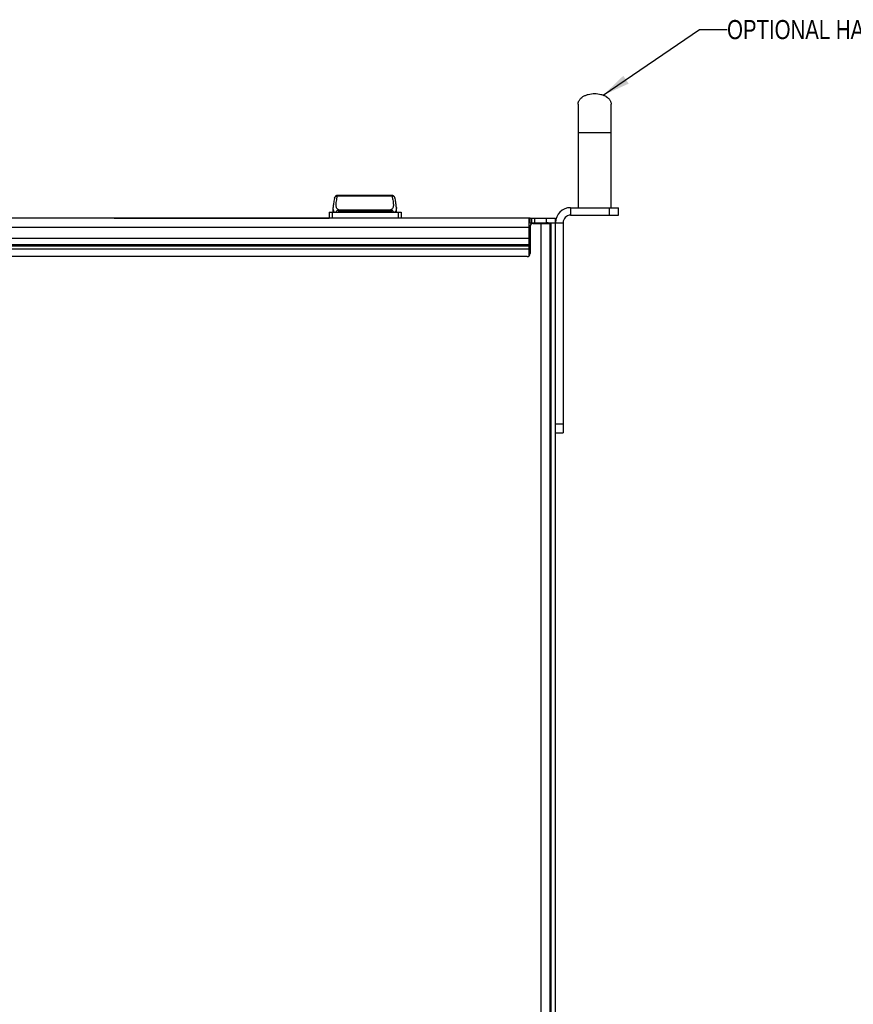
# Model space of a CAD drawing. Header units: inches. Extents: x 0 to 34, y 0 to 22.
# Tile 112 of 127: x 18.8 to 24.2, y 6.5 to 12.9. Entities that reach past the tile are written whole.
import ezdxf

# ---------------------------------------------------------------- set-up
doc = ezdxf.new("R2010")
doc.units = ezdxf.units.IN
doc.header["$LTSCALE"] = 1.87
doc.header["$MEASUREMENT"] = 0
doc.layers.get('0').update_dxf_attribs({"linetype": 'CONTINUOUS'})
doc.layers.add('02___PRT_ALL_AXES', color=7, linetype='CONTINUOUS')
doc.layers.add('DETAIL', color=7, linetype='CONTINUOUS')
doc.styles.get("Standard").update_dxf_attribs({"font": 'txt', "width": 0.8})
doc.dimstyles.get("Standard").update_dxf_attribs({"dimtxt": 0.125, "dimasz": 0.18, "dimexe": 0.125, "dimexo": 0.0625, "dimgap": 0.09, "dimtad": 0, "dimtih": 1, "dimtoh": 1, "dimdec": 3, "dimzin": 4, "dimdsep": 46, "dimtxsty": 'STANDARD', "dimblk": '_FILLED', "dimblk1": '_FILLED', "dimblk2": '_FILLED', "dimcen": 0.09, "dimadec": 0, "dimazin": 0, "dimtol": 1, "dimtp": 0.01, "dimtm": 0.01, "dimtfac": 1, "dimtdec": 3, "dimtofl": 0, "dimtmove": 0, "dimatfit": 3, "dimldrblk": '_FILLED', "dimfxl": 1, "dimtolj": 1, "dimtzin": 4, "dimarcsym": 0})

# ---------------------------------------------------------------- blocks, each defined once
blk = doc.blocks.new('_FILLED')
at = {"color": 0, "linetype": 'BYBLOCK'}
blk.add_solid([(0, 0), (-1, 0.174), (-1, -0.174)], dxfattribs=at)

msp = doc.modelspace()

# ---------------------------------------------------------------- linework, layer by layer
at = {"color": 7, "linetype": 'CONTINUOUS'}
for p, q in [((22.43156, 12.35591), (22.43156, 11.67678)), ((22.64809, 11.67678), (22.64809, 12.35591)), ((22.43156, 12.1689), (22.64809, 12.1689)), ((20.85484, 11.75504), (20.85484, 11.75712)), ((20.85484, 11.75504), (21.21055, 11.75504)), ((21.21055, 11.75712), (21.21055, 11.75504)), ((21.21625, 11.75629), (21.21514, 11.75659)), ((20.79914, 11.64725), (20.79914, 11.60788)), ((20.79914, 11.64725), (21.27164, 11.64725)), ((20.81882, 11.64725), (20.81882, 11.60788)), ((20.82545, 11.67695), (20.82545, 11.67699)), ((20.85376, 11.65949), (20.86012, 11.65586)), ((20.86012, 11.65586), (20.86012, 11.64725)), ((20.86012, 11.65586), (21.20526, 11.65586)), ((20.86285, 11.66261), (21.20254, 11.66261)), ((21.20526, 11.65586), (21.21162, 11.65949)), ((21.20526, 11.65586), (21.20526, 11.64725)), ((21.23994, 11.67699), (21.23994, 11.67693)), ((21.25195, 11.64725), (21.25195, 11.60788)), ((21.27164, 11.64725), (21.27164, 11.60788)), ((22.38229, 11.67678), (22.38229, 11.62756)), ((22.38229, 11.67678), (22.69736, 11.67678)), ((22.63736, 11.62756), (22.63736, 11.67678)), ((22.69736, 11.62756), (22.69736, 11.67678)), ((19.3899, 11.60867), (19.3899, 11.60788)), ((19.3899, 11.60867), (20.79914, 11.60867)), ((19.4049, 11.60867), (19.4049, 11.60788)), ((22.11747, 11.57835), (22.11023, 11.57821)), ((22.11747, 11.57835), (22.11747, 11.60788)), ((22.11747, 11.57835), (22.33308, 11.57835)), ((22.12633, 11.60788), (22.12633, 11.57835)), ((22.13623, 11.57245), (22.24941, 11.57245)), ((22.14602, 11.60788), (22.14602, 11.57835)), ((22.19036, 3.12658), (22.19036, 11.57245)), ((22.21616, 11.57245), (22.21616, 11.57835)), ((22.22481, 11.57835), (22.22481, 11.60788)), ((22.23704, 11.57245), (22.23704, 11.57707)), ((22.24941, 3.01536), (22.24941, 11.57245)), ((22.28386, 3.01536), (22.28386, 11.60788)), ((22.10861, 11.5186), (22.11654, 11.51922)), ((22.10861, 11.51648), (22.11654, 11.5171)), ((22.11654, 11.51233), (22.10861, 11.51185)), ((22.10861, 11.50876), (22.11654, 11.50938)), ((22.10861, 11.50663), (22.11654, 11.50725)), ((22.11654, 11.50452), (22.10861, 11.50405)), ((22.11654, 11.50249), (22.10861, 11.50201)), ((22.10861, 11.49892), (22.11654, 11.49954)), ((22.10861, 11.49679), (22.11654, 11.49741)), ((22.10862, 11.5193), (22.11654, 11.5193)), ((22.11654, 11.48977), (22.10862, 11.48977)), ((22.11654, 11.55276), (22.11654, 11.37559)), ((22.09686, 11.35591), (13.80945, 11.35591)), ((22.25045, 11.33371), (22.25335, 11.33081)), ((22.25045, 11.23244), (22.25335, 11.23534)), ((22.25045, 10.64474), (22.25335, 10.64183)), ((22.25045, 10.54346), (22.25335, 10.54636)), ((22.28386, 10.2604), (22.33308, 10.2604)), ((22.28386, 10.2004), (22.33308, 10.2004))]:
    msp.add_line(p, q, dxfattribs=at)
at = {"color": 3, "linetype": 'CONTINUOUS'}
for p, q in [((22.38229, 11.62756), (22.69736, 11.62756)), ((22.10862, 11.60788), (13.79769, 11.60788)), ((22.10862, 11.60636), (22.10862, 11.35991)), ((22.11001, 11.60755), (22.10908, 11.60717)), ((22.11747, 11.60788), (22.28386, 11.60788)), ((22.25434, 3.01536), (22.25434, 11.57835)), ((22.33308, 11.57835), (22.33308, 10.2004)), ((13.78977, 11.54882), (22.11654, 11.54882)), ((22.10862, 11.47486), (13.79769, 11.47486)), ((22.10862, 11.4331), (13.79769, 11.4331)), ((22.10862, 11.4246), (13.79769, 11.4246)), ((22.10862, 11.40372), (13.79769, 11.40372))]:
    msp.add_line(p, q, dxfattribs=at)
at = {"color": 7, "linetype": 'CONTINUOUS'}
for points in [[(20.85024, 11.75659), (20.84911, 11.75629), (20.84773, 11.7558), (20.84637, 11.75519), (20.84504, 11.75446), (20.84375, 11.75359), (20.8425, 11.75261), (20.84131, 11.75151), (20.84019, 11.75029), (20.83913, 11.74897), (20.83815, 11.74754), (20.83725, 11.74601), (20.83644, 11.74438), (20.83572, 11.74265), (20.83509, 11.74083), (20.83457, 11.73891), (20.83452, 11.73869)], [(20.85484, 11.75712), (20.8546, 11.75712), (20.8538, 11.75709), (20.853, 11.75703), (20.8522, 11.75695), (20.85141, 11.75683), (20.85061, 11.75667), (20.85024, 11.75659)], [(21.21514, 11.75659), (21.21477, 11.75667), (21.21398, 11.75683), (21.21319, 11.75695), (21.21239, 11.75703), (21.21158, 11.75709), (21.21078, 11.75712), (21.21055, 11.75712)], [(21.23086, 11.73869), (21.23075, 11.73918), (21.23022, 11.74107), (21.22958, 11.74286), (21.22886, 11.74455), (21.22805, 11.74616), (21.22715, 11.74766), (21.22618, 11.74907), (21.22513, 11.75037), (21.22401, 11.75157), (21.22283, 11.75266), (21.22159, 11.75363), (21.2203, 11.75448), (21.21897, 11.75521), (21.21762, 11.75581), (21.21625, 11.75629)], [(20.83453, 11.73873), (20.83387, 11.73585), (20.83208, 11.72767), (20.83048, 11.7198), (20.82908, 11.71226), (20.82789, 11.70504), (20.82692, 11.6981), (20.82619, 11.69145), (20.8257, 11.68509), (20.82546, 11.67897), (20.82545, 11.67699)], [(21.23994, 11.67699), (21.23992, 11.67899), (21.23969, 11.68512), (21.23919, 11.69148), (21.23846, 11.69813), (21.23749, 11.70508), (21.2363, 11.71231), (21.23489, 11.71985), (21.23329, 11.72772), (21.2315, 11.73591), (21.23085, 11.73873)]]:
    msp.add_lwpolyline(points, dxfattribs=at)
for centre, radius, start, end in [((20.85381, 11.73278), 0.02228, 87.365113, 99.566083), ((21.21157, 11.73278), 0.02228, 80.434862, 92.6363), ((20.85858, 11.73319), 0.02468, 165.750393, 167.034052), ((20.85841, 11.73323), 0.0245, 163.582845, 165.751486), ((21.20701, 11.73324), 0.02447, 14.990105, 16.445059), ((21.20683, 11.73319), 0.02466, 12.966159, 14.989409), ((22.38229, 11.57835), 0.09843, 90, 180), ((22.13623, 11.55276), 0.01969, 90, 180), ((22.22481, 11.5193), 0.05906, 59.971813, 86.133983), ((22.15669, 10.78434), 0.73113, 93.148489, 93.770777), ((22.14957, 10.55418), 0.94108, 92.01169, 92.49485), ((22.09686, 11.37559), 0.01969, 270, 360)]:
    msp.add_arc(centre, radius, start, end, dxfattribs=at)
at = {"color": 3, "linetype": 'CONTINUOUS'}
for centre, radius, start, end in [((22.38229, 11.57835), 0.04921, 90, 180), ((22.22481, 11.5193), 0.02953, 0, 33.504256)]:
    msp.add_arc(centre, radius, start, end, dxfattribs=at)
at = {"color": 7, "linetype": 'CONTINUOUS'}
for points, knots in [([(22.43156, 12.35591), (22.43156, 12.35816), (22.43193, 12.36271), (22.43356, 12.36944), (22.43621, 12.37603), (22.43984, 12.38241), (22.44441, 12.38855), (22.45185, 12.39648), (22.4609, 12.40344), (22.47119, 12.40932), (22.48278, 12.41471), (22.49862, 12.41999), (22.51883, 12.4239), (22.53278, 12.42481), (22.53983, 12.42481)], [0, 0, 0, 0, 0.0480558, 0.096862, 0.1470259, 0.1990104, 0.2531537, 0.3096955, 0.4304435, 0.4949678, 0.5620753, 0.7027841, 0.8498313, 1, 1, 1, 1]), ([(22.53983, 12.42481), (22.54687, 12.42481), (22.56082, 12.4239), (22.58103, 12.41999), (22.59688, 12.41471), (22.60846, 12.40932), (22.61875, 12.40344), (22.62781, 12.39648), (22.63524, 12.38855), (22.63981, 12.38241), (22.64344, 12.37603), (22.64609, 12.36944), (22.64772, 12.36271), (22.64809, 12.35816), (22.64809, 12.35591)], [0, 0, 0, 0, 0.1501687, 0.2972159, 0.4379247, 0.5050322, 0.5695565, 0.6903045, 0.7468463, 0.8009896, 0.8529741, 0.903138, 0.9519442, 1, 1, 1, 1]), ([(20.83491, 11.74016), (20.83594, 11.74368), (20.8388, 11.74875), (20.84474, 11.75321), (20.8483, 11.75444), (20.85011, 11.75475)], [0, 0, 0, 0, 0.4994333, 0.7496598, 1, 1, 1, 1]), ([(20.86285, 11.66261), (20.86027, 11.66328), (20.85529, 11.66546), (20.84962, 11.67173), (20.84629, 11.68039), (20.84492, 11.69118), (20.84527, 11.70416), (20.84716, 11.7193), (20.85043, 11.73652), (20.85326, 11.74864), (20.85484, 11.75504)], [0, 0, 0, 0, 0.0792572, 0.156993, 0.2448482, 0.3508319, 0.4788016, 0.6299586, 0.8040375, 1, 1, 1, 1]), ([(20.85011, 11.75475), (20.85007, 11.75519), (20.85004, 11.75578), (20.85009, 11.75638), (20.85018, 11.75658), (20.85024, 11.75659)], [0, 0, 0, 0, 0.7097136, 0.9032685, 1, 1, 1, 1]), ([(21.21055, 11.75504), (21.21212, 11.74864), (21.21495, 11.73652), (21.21823, 11.7193), (21.22012, 11.70416), (21.22046, 11.69118), (21.21909, 11.68039), (21.21577, 11.67173), (21.2101, 11.66546), (21.20512, 11.66328), (21.20254, 11.66261)], [0, 0, 0, 0, 0.1959456, 0.3700207, 0.5211795, 0.6491528, 0.7551383, 0.8429966, 0.9207371, 1, 1, 1, 1]), ([(21.21514, 11.75659), (21.2152, 11.75658), (21.2153, 11.75638), (21.21534, 11.75578), (21.21531, 11.75519), (21.21527, 11.75475)], [0, 0, 0, 0, 0.0967384, 0.2903026, 1, 1, 1, 1]), ([(21.21527, 11.75475), (21.21709, 11.75444), (21.22064, 11.75321), (21.22658, 11.74876), (21.22944, 11.74369), (21.23048, 11.74017)], [0, 0, 0, 0, 0.2503414, 0.5005669, 1, 1, 1, 1]), ([(20.83517, 11.64725), (20.83348, 11.64865), (20.83042, 11.65224), (20.82742, 11.65912), (20.82574, 11.66754), (20.82545, 11.67366), (20.82545, 11.67695)], [0, 0, 0, 0, 0.2045236, 0.4306181, 0.6929263, 1, 1, 1, 1]), ([(20.85376, 11.65949), (20.85235, 11.65875), (20.84752, 11.65567), (20.84365, 11.65103), (20.842, 11.64725)], [0, 0, 0, 0, 0.2787605, 1, 1, 1, 1]), ([(20.86285, 11.66261), (20.86128, 11.66254), (20.85806, 11.66192), (20.85514, 11.66042), (20.85376, 11.65949)], [0, 0, 0, 0, 0.4843015, 1, 1, 1, 1]), ([(21.21162, 11.65949), (21.21024, 11.66042), (21.20733, 11.66192), (21.2041, 11.66254), (21.20254, 11.66261)], [0, 0, 0, 0, 0.5156964, 1, 1, 1, 1]), ([(21.21162, 11.65949), (21.21304, 11.65875), (21.21786, 11.65567), (21.22173, 11.65103), (21.22338, 11.64725)], [0, 0, 0, 0, 0.2787644, 1, 1, 1, 1]), ([(21.23994, 11.67693), (21.23994, 11.67364), (21.23964, 11.66752), (21.23796, 11.65911), (21.23496, 11.65224), (21.2319, 11.64865), (21.23022, 11.64725)], [0, 0, 0, 0, 0.307029, 0.569321, 0.7954338, 1, 1, 1, 1]), ([(22.11023, 11.57821), (22.10986, 11.57817), (22.10933, 11.57811), (22.10868, 11.57785), (22.10863, 11.57766)], [0, 0, 0, 0, 0.6509739, 1, 1, 1, 1])]:
    msp.add_open_spline(points, degree=3, knots=knots, dxfattribs=at)
at = {"color": 3, "linetype": 'CONTINUOUS'}
for points, knots in [([(22.10908, 11.60717), (22.109, 11.60712), (22.10876, 11.60692), (22.10862, 11.60659), (22.10862, 11.60636)], [0, 0, 0, 0, 0.2782397, 1, 1, 1, 1]), ([(22.11747, 11.60788), (22.11594, 11.60788), (22.11346, 11.60789), (22.11094, 11.60778), (22.11001, 11.60755)], [0, 0, 0, 0, 0.617128, 1, 1, 1, 1])]:
    msp.add_open_spline(points, degree=3, knots=knots, dxfattribs=at)
at = {"layer": '02___PRT_ALL_AXES', "color": 7, "linetype": 'CONTINUOUS'}
for p, q in [((21.21055, 11.75712), (20.85484, 11.75712)), ((20.82545, 11.64725), (20.82545, 11.67702)), ((21.23994, 11.64725), (21.23994, 11.67698)), ((22.25434, 10.06797), (22.24941, 10.06305)), ((22.25434, 9.99474), (22.24941, 9.99967)), ((22.24941, 9.69612), (22.25434, 9.69612)), ((22.24941, 9.65675), (22.25434, 9.65675)), ((22.25434, 9.31797), (22.24941, 9.31305)), ((22.25434, 9.24474), (22.24941, 9.24967))]:
    msp.add_line(p, q, dxfattribs=at)

# ---------------------------------------------------------------- texts
at = {"layer": 'DETAIL', "color": 2, "linetype": 'CONTINUOUS', "insert": (23.40834, 12.90684), "char_height": 0.125, "width": 1.6, "attachment_point": 1, "line_spacing_factor": 0.9}
msp.add_mtext('OPTIONAL HANDLES', dxfattribs=at)

# ---------------------------------------------------------------- leaders
at = {"layer": 'DETAIL', "color": 2, "linetype": 'CONTINUOUS'}
msp.add_leader([(22.59678, 12.41444), (23.22834, 12.84434), (23.40834, 12.84434)], dimstyle='STANDARD', override={"dimtad": 0}, dxfattribs=at)

doc.saveas('drawing.dxf')
